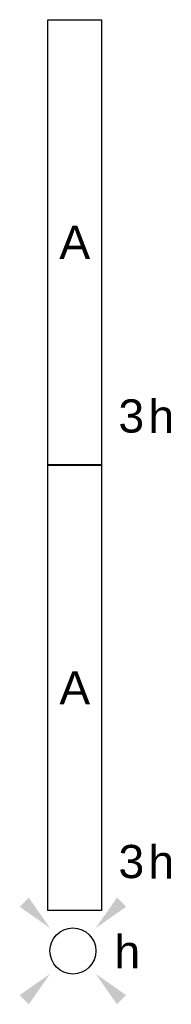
# Model space of a CAD drawing. Extents: x -238422 to 258194, y -34825 to 126331.
# Tile 199 of 239: x 30010 to 30422, y 28382 to 31051. Entities that reach past the tile are written whole.
import ezdxf
from ezdxf.enums import TextEntityAlignment as Align

# ---------------------------------------------------------------- set-up
doc = ezdxf.new("R2010")
doc.units = 0
doc.header["$LTSCALE"] = 50
doc.layers.get('0').update_dxf_attribs({"linetype": 'CONTINUOUS'})
doc.layers.add('EL6311--', color=3, linetype='CONTINUOUS')
doc.styles.add('BURO-018', font='ARIAL.TTF', dxfattribs={"height": 90})

# ---------------------------------------------------------------- blocks, each defined once
blk = doc.blocks.new('E001611207146')
at = {"color": 0}
for p, q in [((-12.07, -1.46), (-12.07, 1.46)), ((-12.07, 1.46), (12.07, 1.46)), ((12.07, 1.46), (12.07, -1.46)), ((12.07, -1.46), (-12.07, -1.46))]:
    blk.add_line(p, q, dxfattribs=at)
at = {"color": 0, "linetype": 'Continuous', "style": 'BURO-018'}
for tag, p in [('E_GKAST', (0, 8)), ('E_GROEP', (0, 5)), ('E_SGROEP', (4.5, 5)), ('E_ARMCODE', (0, 0)), ('E_SLET', (4.5, -3))]:
    blk.add_attdef(tag, text='', height=1.8, dxfattribs=at).set_placement(p, align=Align.MIDDLE)
blk = doc.blocks.new('E00411')
at = {"color": 0, "linetype": 'Continuous'}
blk.add_circle((0, 0), 1.25, dxfattribs=at)
for points in [[(-2.892, 2.396), (-2.396, 2.892), (-1.237, 1.237)], [(2.396, 2.892), (2.892, 2.396), (1.237, 1.237)], [(-2.396, -2.892), (-2.892, -2.396), (-1.237, -1.237)], [(2.892, -2.396), (2.396, -2.892), (1.237, -1.237)]]:
    blk.add_solid(points, dxfattribs=at)
at = {"color": 0, "linetype": 'Continuous', "style": 'BURO-018'}
for tag, p in [('E_SLET1', (0, 4.642)), ('E_GROEP', (0, 0)), ('E_GKAST', (0, 0))]:
    blk.add_attdef(tag, text='', height=1.8, dxfattribs=at).set_placement(p, align=Align.MIDDLE)
at = {"color": 0, "linetype": 'Continuous', "style": 'BURO-018', "flags": 1}
for tag in ['E_MATCODE', 'E_SGROEP']:
    blk.add_attdef(tag, text='', height=1.8, dxfattribs=at).set_placement((0, 0), align=Align.MIDDLE)

msp = doc.modelspace()

# ---------------------------------------------------------------- block references
at = {"layer": 'EL6311--'}
ref = msp.add_blockref('E001611207146', (30159.64371, 30447.54325), dxfattribs=dict(at, xscale=50, yscale=50, zscale=50, rotation=270))
ref.add_attrib('E_ARMCODE', 'A', dxfattribs={"layer": '0', "color": 1, "linetype": 'Continuous', "height": 90, "style": 'BURO-018'}).set_placement((30159.64371, 30447.54325), align=Align.MIDDLE)
ref.add_attrib('E_SLET', 'h', dxfattribs={"layer": '0', "color": 1, "linetype": 'Continuous', "height": 90, "style": 'BURO-018'}).set_placement((30394.62923, 29977.87554), align=Align.MIDDLE)
ref.add_attrib('E_GROEP', '3', dxfattribs={"layer": '0', "color": 1, "linetype": 'Continuous', "height": 90, "style": 'BURO-018'}).set_placement((30313.23728, 29976.80784), align=Align.MIDDLE)
ref = msp.add_blockref('E001611207146', (30159.64371, 29239.71728), dxfattribs=dict(at, xscale=50, yscale=50, zscale=50, rotation=270))
ref.add_attrib('E_ARMCODE', 'A', dxfattribs={"layer": '0', "color": 1, "linetype": 'Continuous', "height": 90, "style": 'BURO-018'}).set_placement((30159.64371, 29239.71728), align=Align.MIDDLE)
ref.add_attrib('E_SLET', 'h', dxfattribs={"layer": '0', "color": 1, "linetype": 'Continuous', "height": 90, "style": 'BURO-018'}).set_placement((30394.62923, 28770.04957), align=Align.MIDDLE)
ref.add_attrib('E_GROEP', '3', dxfattribs={"layer": '0', "color": 1, "linetype": 'Continuous', "height": 90, "style": 'BURO-018'}).set_placement((30313.23728, 28768.98187), align=Align.MIDDLE)
ref = msp.add_blockref('E00411', (30154.62167, 28526.43793), dxfattribs=dict(at, xscale=50, yscale=50, zscale=50))
ref.add_attrib('E_SLET1', 'h', dxfattribs={"layer": '0', "color": 1, "linetype": 'Continuous', "height": 90, "style": 'BURO-018'}).set_placement((30302.48004, 28526.43793), align=Align.MIDDLE)

doc.saveas('drawing.dxf')
